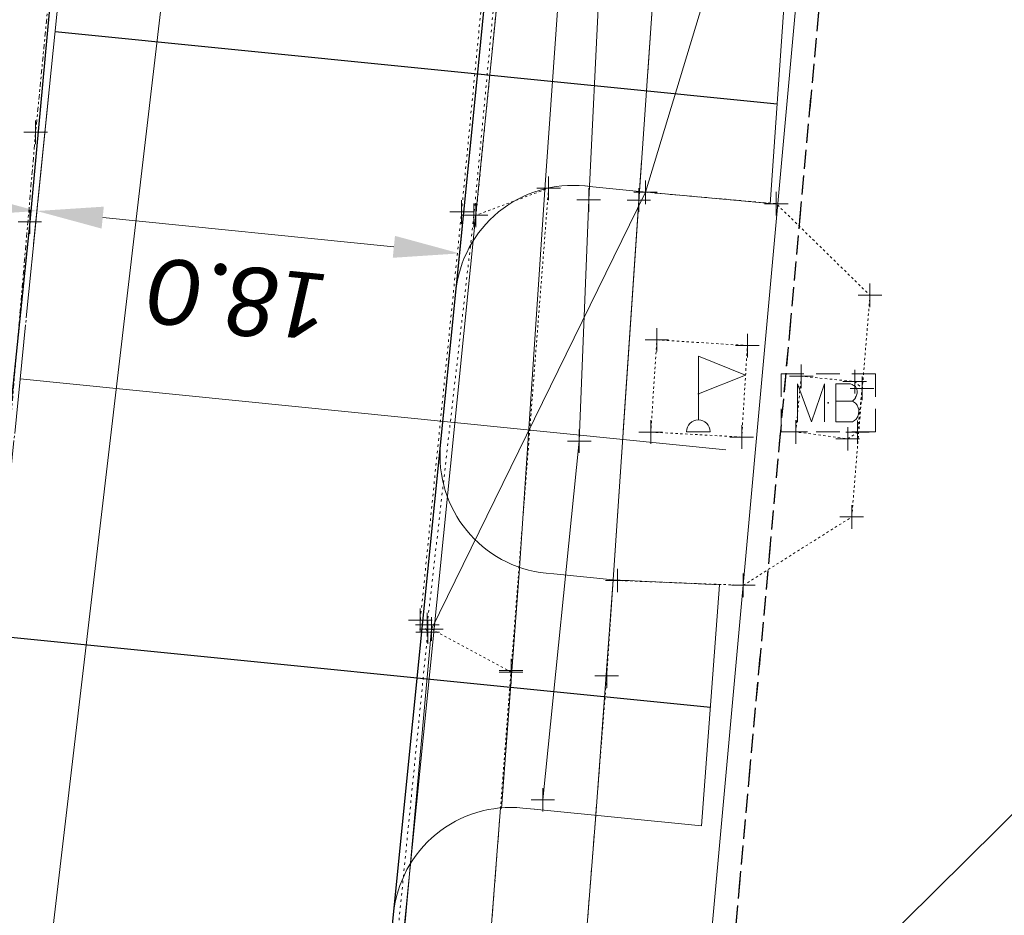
# Model space of a CAD drawing. Header units: feet. Extents: x 1620404 to 1693143, y 557267 to 607752.
# Tile 22 of 107: x 1620939 to 1620980, y 607248 to 607286. Entities that reach past the tile are written whole.
import ezdxf

# ---------------------------------------------------------------- set-up
doc = ezdxf.new("R2010")
doc.units = ezdxf.units.FT
doc.header["$MEASUREMENT"] = 0
for name, pattern in [('cl', [5, 0.09375, -0.09375, 4.625, -0.09375, 0.09375]), ('cl20', [100, 5, -5, 80, -5, 5]), ('constlimit', [0]), ('DGN Style 1', [0.16325, 0.000271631, -0.162979]), ('DGN Style 4', [0.434882, 0.217305, -0.108652, 0.000271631, -0.108652]), ('DGN Style 5', [0.190142, 0.081489, -0.108652]), ('esmtshex', [4.75, 0.8, -0.325, -0.325, 0.8, -0.3, 0.8, -0.3, 0.8, -0.3]), ('gasex', [0]), ('sanex', [0])]:
    doc.linetypes.add(name, pattern=pattern)
for name, color, linetype, lineweight in [('DT_X_TIN_Hull', 5, 'Continuous', 0), ('GE_X_Alignment', 7, 'cl', 0), ('PV_P_Curb', 120, 'Continuous', 13), ('PV_P_Drive', 230, 'Continuous', 13), ('PV_P_EOP', 7, 'Continuous', 30), ('PV_P_Walk', 241, 'Continuous', 13), ('PV_X_COP', 4, 'DGN Style 4', 0), ('PV_X_Curb', 120, 'DGN Style 1', 0), ('PV_X_Driveway', 7, 'DGN Style 5', 0), ('PV_X_Parking_Lot', 7, 'DGN Style 5', 0), ('PV_X_Walk', 120, 'DGN Style 5', 0), ('RD_X_Cells', 7, 'Continuous', 0), ('RD_X_Cells (Construction)', 7, 'Continuous', 0), ('RD_X_Concrete_Pad', 9, 'DGN Style 5', 0), ('RW_P_Const_Limits', 120, 'constlimit', 0), ('RW_X_CL_20', 6, 'cl20', 0), ('RW_X_Esmt_SH', 6, 'esmtshex', 30), ('UT_X_Gas', 40, 'gasex', 0), ('UT_X_Sanitary_Line', 3, 'sanex', 0)]:
    doc.layers.add(name, color=color, linetype=linetype, lineweight=lineweight)
doc.layers.add('PM_X_Surveyed_Line', color=1, linetype='Continuous', lineweight=30, plot=False)
doc.layers.add('SC_Scratch13', color=7, linetype='Continuous', lineweight=0, plot=False)
doc.layers.add('SV_X_Shot_Marker (Construction)', color=40, linetype='Continuous', lineweight=0, transparency=0.5)
doc.styles.add('P_Slanted-Normal LS 0.50 Masked_0', font='calibrii.ttf')
doc.styles.add('P_Slanted-Normal LS 0.50_0', font='calibrii.ttf')
doc.dimstyles.new('~CivLbl_Leader_Line', dxfattribs={"dimtxt": 0.14, "dimasz": 0.35, "dimexe": 0.07, "dimexo": 0.07, "dimgap": 0.07, "dimtad": 1, "dimdec": 0, "dimzin": 11, "dimdsep": 46, "dimtxsty": 'P_Slanted-Normal LS 0.50_0', "dimcen": 0, "dimse1": 1, "dimse2": 1, "dimaunit": 1, "dimadec": 4, "dimazin": 2, "dimtfac": 1, "dimtdec": 0, "dimtofl": 0, "dimtmove": 1, "dimatfit": 1, "dimldrblk": 'NONE', "dimfxl": 1, "dimtolj": 1, "dimtzin": 11, "dimarcsym": 0})

# ---------------------------------------------------------------- blocks, each defined once
blk = doc.blocks.new('*D7')
at = {"layer": 'Defpoints', "color": 0, "linetype": 'Continuous', "transparency": 16777216}
for p in [(1620940.131, 607285.657), (1620958.089, 607284.316), (1620939.393, 607278.302)]:
    blk.add_point(p, dxfattribs=at)
at = {"layer": 'PV_P_EOP', "color": 7, "linetype": 'Continuous', "lineweight": 0, "transparency": 16777216}
for p, q in [((1620939.991, 607284.264), (1620939.253, 607276.909)), ((1620957.949, 607282.923), (1620957.166, 607275.113)), ((1620954.52, 607276.785), (1620942.179, 607278.023))]:
    blk.add_line(p, q, dxfattribs=at)
at = {"layer": 'PV_P_EOP', "color": 7, "linetype": 'Continuous', "transparency": 16777216}
for points in [[(1620942.133, 607277.558), (1620942.226, 607278.487), (1620939.393, 607278.302)], [(1620954.473, 607276.321), (1620954.566, 607277.25), (1620957.306, 607276.506)]]:
    blk.add_solid(points, dxfattribs=at)
at = {"layer": 'PV_P_EOP', "color": 0, "linetype": 'Continuous', "lineweight": 0, "transparency": 16777216, "insert": (1620948.067, 607274.584), "char_height": 2.8, "attachment_point": 5, "rotation": 174.274, "style": 'P_Slanted-Normal LS 0.50 Masked_0'}
blk.add_mtext('\\A1;18.0', dxfattribs=at)
blk = doc.blocks.new('_None')
blk = doc.blocks.new('*D6')
at = {"layer": 'Defpoints', "color": 0, "linetype": 'Continuous', "transparency": 16777216}
for p in [(1620940.131, 607285.657), (1620921.459, 607279.966), (1620921.472, 607280.099)]:
    blk.add_point(p, dxfattribs=at)
at = {"layer": 'PV_P_EOP', "color": 7, "linetype": 'Continuous', "lineweight": 0, "transparency": 16777216}
for p, q in [((1620939.991, 607284.264), (1620939.253, 607276.909)), ((1620921.599, 607281.359), (1620921.612, 607281.492)), ((1620936.607, 607278.581), (1620924.258, 607279.82))]:
    blk.add_line(p, q, dxfattribs=at)
at = {"layer": 'PV_P_EOP', "color": 7, "linetype": 'Continuous', "transparency": 16777216}
for points in [[(1620924.212, 607279.355), (1620924.305, 607280.284), (1620921.472, 607280.099)], [(1620936.56, 607278.117), (1620936.654, 607279.046), (1620939.393, 607278.302)]]:
    blk.add_solid(points, dxfattribs=at)
at = {"layer": 'PV_P_EOP', "color": 0, "linetype": 'Continuous', "lineweight": 0, "transparency": 16777216, "insert": (1620930.15, 607276.38), "char_height": 2.8, "attachment_point": 5, "rotation": 174.274, "style": 'P_Slanted-Normal LS 0.50 Masked_0'}
blk.add_mtext('\\A1;18.0', dxfattribs=at)
blk = doc.blocks.new('SVPT_475')
at = {"layer": 'SV_X_Shot_Marker (Construction)', "transparency": 33554495}
for p, q in [((0, 0.025), (0, -0.025)), ((-0.025, 0), (0.025, 0))]:
    blk.add_line(p, q, dxfattribs=at)
blk.add_point((0, 0), dxfattribs=at)
blk = doc.blocks.new('SVPT_476')
at = {"layer": 'SV_X_Shot_Marker (Construction)', "transparency": 33554495}
for p, q in [((0, 0.025), (0, -0.025)), ((-0.025, 0), (0.025, 0))]:
    blk.add_line(p, q, dxfattribs=at)
blk.add_point((0, 0), dxfattribs=at)
blk = doc.blocks.new('SVPT_477')
at = {"layer": 'SV_X_Shot_Marker (Construction)', "transparency": 33554495}
for p, q in [((0, 0.025), (0, -0.025)), ((-0.025, 0), (0.025, 0))]:
    blk.add_line(p, q, dxfattribs=at)
blk.add_point((0, 0), dxfattribs=at)
blk = doc.blocks.new('SVPT_478')
at = {"layer": 'SV_X_Shot_Marker (Construction)', "transparency": 33554495}
for p, q in [((0, 0.025), (0, -0.025)), ((-0.025, 0), (0.025, 0))]:
    blk.add_line(p, q, dxfattribs=at)
blk.add_point((0, 0), dxfattribs=at)
blk = doc.blocks.new('SVPT_479')
at = {"layer": 'SV_X_Shot_Marker (Construction)', "transparency": 33554495}
for p, q in [((0, 0.025), (0, -0.025)), ((-0.025, 0), (0.025, 0))]:
    blk.add_line(p, q, dxfattribs=at)
blk.add_point((0, 0), dxfattribs=at)
blk = doc.blocks.new('SVPT_507')
at = {"layer": 'SV_X_Shot_Marker (Construction)', "transparency": 33554495}
for p, q in [((0, 0.025), (0, -0.025)), ((-0.025, 0), (0.025, 0))]:
    blk.add_line(p, q, dxfattribs=at)
blk.add_point((0, 0), dxfattribs=at)
blk = doc.blocks.new('SVPT_508')
at = {"layer": 'SV_X_Shot_Marker (Construction)', "transparency": 33554495}
for p, q in [((0, 0.025), (0, -0.025)), ((-0.025, 0), (0.025, 0))]:
    blk.add_line(p, q, dxfattribs=at)
blk.add_point((0, 0), dxfattribs=at)
blk = doc.blocks.new('SVPT_509')
at = {"layer": 'SV_X_Shot_Marker (Construction)', "transparency": 33554495}
for p, q in [((0, 0.025), (0, -0.025)), ((-0.025, 0), (0.025, 0))]:
    blk.add_line(p, q, dxfattribs=at)
blk.add_point((0, 0), dxfattribs=at)
blk = doc.blocks.new('SVPT_510')
at = {"layer": 'SV_X_Shot_Marker (Construction)', "transparency": 33554495}
for p, q in [((0, 0.025), (0, -0.025)), ((-0.025, 0), (0.025, 0))]:
    blk.add_line(p, q, dxfattribs=at)
blk.add_point((0, 0), dxfattribs=at)
blk = doc.blocks.new('SVPT_511')
at = {"layer": 'SV_X_Shot_Marker (Construction)', "transparency": 33554495}
for p, q in [((0, 0.025), (0, -0.025)), ((-0.025, 0), (0.025, 0))]:
    blk.add_line(p, q, dxfattribs=at)
blk.add_point((0, 0), dxfattribs=at)
blk = doc.blocks.new('SVPT_597')
at = {"layer": 'SV_X_Shot_Marker (Construction)', "transparency": 33554495}
for p, q in [((0, 0.025), (0, -0.025)), ((-0.025, 0), (0.025, 0))]:
    blk.add_line(p, q, dxfattribs=at)
blk.add_point((0, 0), dxfattribs=at)
blk = doc.blocks.new('SVPT_602')
at = {"layer": 'SV_X_Shot_Marker (Construction)', "transparency": 33554495}
for p, q in [((0, 0.025), (0, -0.025)), ((-0.025, 0), (0.025, 0))]:
    blk.add_line(p, q, dxfattribs=at)
blk.add_point((0, 0), dxfattribs=at)
blk = doc.blocks.new('SVPT_669')
at = {"layer": 'SV_X_Shot_Marker (Construction)', "transparency": 33554495}
for p, q in [((0, 0.025), (0, -0.025)), ((-0.025, 0), (0.025, 0))]:
    blk.add_line(p, q, dxfattribs=at)
blk.add_point((0, 0), dxfattribs=at)
blk = doc.blocks.new('SVPT_670')
at = {"layer": 'SV_X_Shot_Marker (Construction)', "transparency": 33554495}
for p, q in [((0, 0.025), (0, -0.025)), ((-0.025, 0), (0.025, 0))]:
    blk.add_line(p, q, dxfattribs=at)
blk.add_point((0, 0), dxfattribs=at)
blk = doc.blocks.new('SVPT_671')
at = {"layer": 'SV_X_Shot_Marker (Construction)', "transparency": 33554495}
for p, q in [((0, 0.025), (0, -0.025)), ((-0.025, 0), (0.025, 0))]:
    blk.add_line(p, q, dxfattribs=at)
blk.add_point((0, 0), dxfattribs=at)
blk = doc.blocks.new('SVPT_672')
at = {"layer": 'SV_X_Shot_Marker (Construction)', "transparency": 33554495}
for p, q in [((0, 0.025), (0, -0.025)), ((-0.025, 0), (0.025, 0))]:
    blk.add_line(p, q, dxfattribs=at)
blk.add_point((0, 0), dxfattribs=at)
blk = doc.blocks.new('SVPT_673')
at = {"layer": 'SV_X_Shot_Marker (Construction)', "transparency": 33554495}
for p, q in [((0, 0.025), (0, -0.025)), ((-0.025, 0), (0.025, 0))]:
    blk.add_line(p, q, dxfattribs=at)
blk.add_point((0, 0), dxfattribs=at)
blk = doc.blocks.new('SVPT_674')
at = {"layer": 'SV_X_Shot_Marker (Construction)', "transparency": 33554495}
for p, q in [((0, 0.025), (0, -0.025)), ((-0.025, 0), (0.025, 0))]:
    blk.add_line(p, q, dxfattribs=at)
blk.add_point((0, 0), dxfattribs=at)
blk = doc.blocks.new('FLAGP')
at = {"layer": 'RD_X_Cells', "color": 1, "linetype": 'Continuous', "lineweight": 0}
for p, q in [((0, -0.055), (0, 0.08)), ((0, 0.08), (0.1, 0.04)), ((0.1, 0.04), (0, 0)), ((-0.025, -0.08), (0.025, -0.08))]:
    blk.add_line(p, q, dxfattribs=at)
blk.add_arc((0, -0.08), 0.025, 0, 180, dxfattribs=at)
at = {"layer": 'RD_X_Cells (Construction)', "color": 1, "linetype": 'Continuous', "lineweight": 30}
blk.add_point((0, 0), dxfattribs=at)
blk = doc.blocks.new('SVPT_675')
at = {"layer": 'SV_X_Shot_Marker (Construction)', "transparency": 33554495}
for p, q in [((0, 0.025), (0, -0.025)), ((-0.025, 0), (0.025, 0))]:
    blk.add_line(p, q, dxfattribs=at)
blk.add_point((0, 0), dxfattribs=at)
blk = doc.blocks.new('SVPT_676')
at = {"layer": 'SV_X_Shot_Marker (Construction)', "transparency": 33554495}
for p, q in [((0, 0.025), (0, -0.025)), ((-0.025, 0), (0.025, 0))]:
    blk.add_line(p, q, dxfattribs=at)
blk.add_point((0, 0), dxfattribs=at)
blk = doc.blocks.new('SVPT_677')
at = {"layer": 'SV_X_Shot_Marker (Construction)', "transparency": 33554495}
for p, q in [((0, 0.025), (0, -0.025)), ((-0.025, 0), (0.025, 0))]:
    blk.add_line(p, q, dxfattribs=at)
blk.add_point((0, 0), dxfattribs=at)
blk = doc.blocks.new('SVPT_678')
at = {"layer": 'SV_X_Shot_Marker (Construction)', "transparency": 33554495}
for p, q in [((0, 0.025), (0, -0.025)), ((-0.025, 0), (0.025, 0))]:
    blk.add_line(p, q, dxfattribs=at)
blk.add_point((0, 0), dxfattribs=at)
blk = doc.blocks.new('SVPT_679')
at = {"layer": 'SV_X_Shot_Marker (Construction)', "transparency": 33554495}
for p, q in [((0, 0.025), (0, -0.025)), ((-0.025, 0), (0.025, 0))]:
    blk.add_line(p, q, dxfattribs=at)
blk.add_point((0, 0), dxfattribs=at)
blk = doc.blocks.new('SVPT_680')
at = {"layer": 'SV_X_Shot_Marker (Construction)', "transparency": 33554495}
for p, q in [((0, 0.025), (0, -0.025)), ((-0.025, 0), (0.025, 0))]:
    blk.add_line(p, q, dxfattribs=at)
blk.add_point((0, 0), dxfattribs=at)
blk = doc.blocks.new('SVPT_681')
at = {"layer": 'SV_X_Shot_Marker (Construction)', "transparency": 33554495}
for p, q in [((0, 0.025), (0, -0.025)), ((-0.025, 0), (0.025, 0))]:
    blk.add_line(p, q, dxfattribs=at)
blk.add_point((0, 0), dxfattribs=at)
blk = doc.blocks.new('SVPT_682')
at = {"layer": 'SV_X_Shot_Marker (Construction)', "transparency": 33554495}
for p, q in [((0, 0.025), (0, -0.025)), ((-0.025, 0), (0.025, 0))]:
    blk.add_line(p, q, dxfattribs=at)
blk.add_point((0, 0), dxfattribs=at)
blk = doc.blocks.new('SVPT_683')
at = {"layer": 'SV_X_Shot_Marker (Construction)', "transparency": 33554495}
for p, q in [((0, 0.025), (0, -0.025)), ((-0.025, 0), (0.025, 0))]:
    blk.add_line(p, q, dxfattribs=at)
blk.add_point((0, 0), dxfattribs=at)
blk = doc.blocks.new('SVPT_684')
at = {"layer": 'SV_X_Shot_Marker (Construction)', "transparency": 33554495}
for p, q in [((0, 0.025), (0, -0.025)), ((-0.025, 0), (0.025, 0))]:
    blk.add_line(p, q, dxfattribs=at)
blk.add_point((0, 0), dxfattribs=at)
blk = doc.blocks.new('MB_1')
at = {"layer": 'RD_X_Cells', "color": 230, "linetype": 'Continuous', "lineweight": 0}
for p, q in [((-0.0256, 0.0611), (0.0245, 0.0611)), ((-0.0256, -0.0611), (0.0245, -0.0611))]:
    blk.add_line(p, q, dxfattribs=at)
at = {"layer": 'RD_X_Cells', "color": 230, "linetype": 'Continuous', "lineweight": 0, "flags": 128}
for points in [[(-0.1, 0.0126), (-0.1, 0.0611), (-0.0515, 0.0611)], [(0.0503, 0.0611), (0.1, 0.0611), (0.1, 0.0126)], [(-0.0648, -0.04), (-0.0648, 0.04), (-0.0358, -0.04), (-0.0081, 0.04), (-0.0081, -0.04)], [(0.0511, 0.0035), (0.0542, 0.0066), (0.0561, 0.0085), (0.0574, 0.0104), (0.058, 0.0117), (0.0593, 0.0142), (0.0599, 0.0161), (0.0612, 0.0205), (0.0612, 0.0224), (0.0612, 0.0249), (0.0605, 0.0287), (0.0593, 0.0318), (0.0574, 0.0343), (0.0542, 0.0368), (0.0517, 0.0381), (0.0505, 0.0387), (0.0473, 0.04), (0.0164, 0.04), (0.0164, -0.04), (0.0511, -0.04), (0.0555, -0.0375), (0.0593, -0.0343), (0.0624, -0.0293), (0.0643, -0.0236), (0.0649, -0.0179), (0.0649, -0.0142), (0.0637, -0.0104), (0.0612, -0.0047), (0.058, -0.0009), (0.0511, 0.0035), (0.0164, 0.0035)], [(-0.0515, -0.0611), (-0.1, -0.0611), (-0.1, -0.0126)], [(0.1, -0.0126), (0.1, -0.0611), (0.0503, -0.0611)]]:
    blk.add_lwpolyline(points, dxfattribs=at)
at = {"layer": 'RD_X_Cells (Construction)', "color": 230, "linetype": 'Continuous', "lineweight": 30}
blk.add_point((0, 0), dxfattribs=at)
blk = doc.blocks.new('SVPT_712')
at = {"layer": 'SV_X_Shot_Marker (Construction)', "transparency": 33554495}
for p, q in [((0, 0.025), (0, -0.025)), ((-0.025, 0), (0.025, 0))]:
    blk.add_line(p, q, dxfattribs=at)
blk.add_point((0, 0), dxfattribs=at)
blk = doc.blocks.new('SVPT_713')
at = {"layer": 'SV_X_Shot_Marker (Construction)', "transparency": 33554495}
for p, q in [((0, 0.025), (0, -0.025)), ((-0.025, 0), (0.025, 0))]:
    blk.add_line(p, q, dxfattribs=at)
blk.add_point((0, 0), dxfattribs=at)
blk = doc.blocks.new('*U1168')
at = {"layer": 'DT_X_TIN_Hull', "flags": 128}
blk.add_lwpolyline([(-18.622, 135.131), (-30.085, 103.011), (-30.396, 99.714), (-32.181, 70.758), (-28.812, 29.262), (-31.808, 4.446), (-31.953, 3.238), (-30.126, 2.959), (-25.39, 5.003), (-24.717, 5.331), (15.063, -72.904), (9.574, -91.046), (0.503, -109.555), (-3.706, -156.398), (4.504, -168.887), (7.724, -205.869), (-2.18, -220.371), (-2.522, -221.66), (-4.394, -239.591), (-5.407, -252.135), (-67.292, -244.932), (-67.611, -228.772), (-71.037, -263.5)], dxfattribs=at)
blk = doc.blocks.new('*U1169')
at = {"layer": 'DT_X_TIN_Hull', "flags": 128}
blk.add_lwpolyline([(-283.737, -75.71), (-282.331, -81.304), (-217.692, -104.057), (-142.344, -167.873), (-146.673, -213.688), (-135.193, -297.918), (-84.507, -298.273), (-83.442, -286.622), (-81.164, -261.728), (-81.03, -260.234), (-78.795, -235.339), (-78.511, -232.834), (-75.693, -207.993), (-75.687, -207.931), (-73.185, -183.056), (-73.053, -181.832), (-70.369, -156.977), (-68.84, -139.29), (0.027, -71.147), (23.686, -66.343), (283.737, 24.861)], dxfattribs=at)
blk = doc.blocks.new('SVPT_1130')
at = {"layer": 'SV_X_Shot_Marker (Construction)', "transparency": 33554495}
for p, q in [((0, 0.025), (0, -0.025)), ((-0.025, 0), (0.025, 0))]:
    blk.add_line(p, q, dxfattribs=at)
blk.add_point((0, 0), dxfattribs=at)
blk = doc.blocks.new('SVPT_1131')
at = {"layer": 'SV_X_Shot_Marker (Construction)', "transparency": 33554495}
for p, q in [((0, 0.025), (0, -0.025)), ((-0.025, 0), (0.025, 0))]:
    blk.add_line(p, q, dxfattribs=at)
blk.add_point((0, 0), dxfattribs=at)
blk = doc.blocks.new('SVPT_1132')
at = {"layer": 'SV_X_Shot_Marker (Construction)', "transparency": 33554495}
for p, q in [((0, 0.025), (0, -0.025)), ((-0.025, 0), (0.025, 0))]:
    blk.add_line(p, q, dxfattribs=at)
blk.add_point((0, 0), dxfattribs=at)

msp = doc.modelspace()

# ---------------------------------------------------------------- linework, layer by layer
at = {"layer": 'GE_X_Alignment'}
msp.add_line((1620919.758, 607082.46), (1620969.644, 607579.965), dxfattribs=at)
at = {"layer": 'PM_X_Surveyed_Line', "flags": 128}
msp.add_lwpolyline([(1620942.768, 607326.679), (1620941.373, 607302.519), (1620939.091, 607277.842), (1620936.862, 607256.373), (1620935.114, 607233.698), (1620932.866, 607209.298), (1620930.18, 607184.088), (1620927.721, 607159.212), (1620925.368, 607134.675), (1620923.049, 607111.492), (1620919.95, 607082.635)], dxfattribs=at)
at = {"layer": 'PV_P_Curb'}
msp.add_line((1620954.057, 607239.099), (1620961.798, 607316), dxfattribs=at)
at = {"layer": 'PV_P_Drive'}
for p, q in [((1620970.459, 607278.597), (1620971.154, 607288.557)), ((1620962.949, 607279.332), (1620962.617, 607279.365)), ((1620962.949, 607279.332), (1620962.622, 607279.365)), ((1620961.303, 607262.925), (1620960.977, 607262.958)), ((1620967.556, 607252.248), (1620968.314, 607262.466)), ((1620960.476, 607252.958), (1620959.979, 607253.008)), ((1620960.47, 607252.959), (1620967.556, 607252.248))]:
    msp.add_line(p, q, dxfattribs=at)
at = {"layer": 'PV_P_Drive', "flags": 128}
for points in [[(1620962.949, 607279.332), (1620964.926, 607279.134), (1620970.461, 607278.62)], [(1620961.303, 607262.925), (1620963.813, 607262.674), (1620968.314, 607262.466)]]:
    msp.add_lwpolyline(points, dxfattribs=at)
at = {"layer": 'PV_P_Drive'}
for centre in [(1620962.119, 607274.39), (1620959.48, 607248.033)]:
    msp.add_arc(centre, 5, 84.274, 174.274, dxfattribs=at)
at = {"layer": 'PV_P_Drive', "extrusion": (0, 0, -1)}
msp.add_arc((-1620961.476, 607267.933), 5, 275.726, 5.726, dxfattribs=at)
at = {"layer": 'PV_P_EOP'}
for p, q in [((1620958.089, 607284.314), (1620961.241, 607315.749)), ((1620940.159, 607285.915), (1620970.755, 607282.847)), ((1620953.56, 607239.149), (1620958.089, 607284.316)), ((1620967.94, 607257.264), (1620936.997, 607260.366))]:
    msp.add_line(p, q, dxfattribs=at)
at = {"layer": 'PV_P_Walk'}
for p, q in [((1620959.038, 607253.013), (1620957.944, 607238.709)), ((1620963.073, 607252.698), (1620961.941, 607238.309))]:
    msp.add_line(p, q, dxfattribs=at)
at = {"layer": 'PV_P_Walk', "flags": 128}
for points in [[(1620963.073, 607252.698), (1620963.813, 607262.674), (1620964.926, 607279.134), (1620965.622, 607289.113), (1620967.453, 607314.855)], [(1620963.311, 607313.008), (1620961.631, 607289.394), (1620960.935, 607279.408), (1620959.823, 607262.956), (1620959.084, 607252.993)]]:
    msp.add_lwpolyline(points, dxfattribs=at)
at = {"layer": 'PV_X_COP', "flags": 128}
msp.add_lwpolyline([(1620919.758, 607082.46), (1620922.141, 607104.863), (1620924.877, 607129.368), (1620927.308, 607153.786), (1620930.318, 607183.419), (1620932.675, 607206.616), (1620934.923, 607231.063), (1620936.845, 607252.829), (1620939.337, 607281.641), (1620941.646, 607305.177), (1620943.257, 607325.607)], dxfattribs=at)
at = {"layer": 'PV_X_Curb', "flags": 128}
for points in [[(1620955.932, 607260.774), (1620957.911, 607278.122), (1620960.472, 607305.311), (1620962.66, 607324.665), (1620963.175, 607330.944), (1620963.529, 607334.74)], [(1620939.332, 607102.063), (1620940.92, 607116.93), (1620943.188, 607137.616), (1620946.023, 607165.474), (1620950.933, 607213.826), (1620951.781, 607219.034), (1620954.204, 607242.887), (1620955.954, 607260.46), (1620955.639, 607260.961), (1620957.386, 607278.266), (1620959.986, 607305.333), (1620962.059, 607324.616), (1620962.544, 607330.827), (1620963.006, 607334.405)]]:
    msp.add_lwpolyline(points, dxfattribs=at)
at = {"layer": 'PV_X_Driveway', "flags": 128}
msp.add_lwpolyline([(1620956.111, 607260.59), (1620959.484, 607258.77)], dxfattribs=at)
at = {"layer": 'PV_X_Parking_Lot', "flags": 128}
msp.add_lwpolyline([(1620965.181, 607279.099), (1620970.721, 607278.612), (1620974.695, 607274.73), (1620973.922, 607265.339), (1620969.322, 607262.443), (1620963.991, 607262.647)], dxfattribs=at)
at = {"layer": 'PV_X_Walk', "flags": 128}
for points in [[(1620969.062, 607336.562), (1620968.589, 607330.375), (1620966.698, 607304.551), (1620964.9, 607278.766), (1620963.538, 607258.602), (1620961.586, 607233.799), (1620960.057, 607216.112), (1620957.241, 607190.033), (1620954.733, 607165.096), (1620951.631, 607137.75), (1620949.262, 607111.361), (1620945.919, 607074.816)], [(1620963.621, 607334.668), (1620963.357, 607330.847), (1620960.666, 607305.223), (1620957.998, 607278.121), (1620961.074, 607279.267), (1620959.483, 607258.829), (1620957.594, 607234.128), (1620956.425, 607216.427), (1620953.436, 607190.531), (1620951.026, 607165.749), (1620947.921, 607137.356), (1620945.243, 607111.387), (1620942.421, 607075.264)]]:
    msp.add_lwpolyline(points, dxfattribs=at)
at = {"layer": 'RD_X_Concrete_Pad', "flags": 128}
for points in [[(1620965.406, 607268.936), (1620969.26, 607268.726), (1620969.5, 607272.601), (1620965.662, 607272.844)], [(1620971.784, 607271.302), (1620971.55, 607268.942), (1620973.75, 607268.649), (1620974.165, 607268.933), (1620974.359, 607270.785), (1620974.05, 607271.074)]]:
    msp.add_lwpolyline(points, close=True, dxfattribs=at)
at = {"layer": 'RW_P_Const_Limits'}
msp.add_line((1620961.48, 607176.074), (1620972.553, 607298.107), dxfattribs=at)
at = {"layer": 'RW_X_CL_20', "ltscale": 40, "flags": 128}
msp.add_lwpolyline([(1620918.689, 607058.596), (1620977.744, 607709.423)], dxfattribs=at)
at = {"layer": 'RW_X_Esmt_SH'}
for p in [(1620953.137, 607073.054), (1620960.103, 607149.827)]:
    msp.add_line(p, (1620975.013, 607314.152), dxfattribs=at)
at = {"layer": 'SC_Scratch13'}
msp.add_line((1620968.58, 607268.187), (1620938.682, 607271.185), dxfattribs=at)
at = {"layer": 'UT_X_Gas', "flags": 128}
msp.add_lwpolyline([(1620994.847, 607333.383), (1620979.393, 607331.497), (1620967.373, 607329.971), (1620965.294, 607313.292), (1620963.66, 607296.759), (1620962.775, 607278.77), (1620962.376, 607268.552), (1620960.832, 607253.355)], dxfattribs=at)
at = {"layer": 'UT_X_Sanitary_Line', "flags": 128}
msp.add_lwpolyline([(1620917.572, 607056.468), (1620946.597, 607303.475), (1620969.398, 607318.134), (1620991.388, 607337.131), (1620999.699, 607414.899), (1620962.261, 607455.348)], dxfattribs=at)

# ---------------------------------------------------------------- block references
at = {"layer": 'DT_X_TIN_Hull'}
for name, p in [('*U1169', (1621030.426, 607373.089)), ('*U1168', (1620955.607, 607370.145))]:
    msp.add_blockref(name, p, dxfattribs=at)
at = {"layer": 'RD_X_Cells', "color": 1, "linetype": 'Continuous', "lineweight": 0, "xscale": 20, "yscale": 20, "zscale": 20}
msp.add_blockref('FLAGP', (1620967.421, 607270.552), dxfattribs=at)
at = {"layer": 'RD_X_Cells', "color": 230, "linetype": 'Continuous', "lineweight": 30, "xscale": 20, "yscale": 20, "zscale": 20}
msp.add_blockref('MB_1', (1620972.926, 607270.175), dxfattribs=at)
at = {"layer": 'SV_X_Shot_Marker (Construction)', "transparency": 33554495, "xscale": 20, "yscale": 20, "zscale": 20}
for name, p in [('SVPT_597', (1620939.337, 607281.641)), ('SVPT_476', (1620961.074, 607279.267)), ('SVPT_669', (1620965.181, 607279.099)), ('SVPT_1130', (1620962.775, 607278.77)), ('SVPT_477', (1620964.9, 607278.766)), ('SVPT_670', (1620970.721, 607278.612)), ('SVPT_511', (1620957.386, 607278.266)), ('SVPT_510', (1620957.911, 607278.122)), ('SVPT_475', (1620957.998, 607278.121)), ('SVPT_602', (1620939.091, 607277.842)), ('SVPT_671', (1620974.695, 607274.73)), ('SVPT_678', (1620965.662, 607272.844)), ('SVPT_677', (1620969.5, 607272.601)), ('SVPT_679', (1620971.784, 607271.302)), ('SVPT_684', (1620974.05, 607271.074)), ('SVPT_683', (1620974.359, 607270.785)), ('SVPT_675', (1620965.406, 607268.936)), ('SVPT_680', (1620971.55, 607268.942)), ('SVPT_682', (1620974.165, 607268.933)), ('SVPT_1131', (1620962.376, 607268.552)), ('SVPT_676', (1620969.26, 607268.726)), ('SVPT_681', (1620973.75, 607268.649)), ('SVPT_672', (1620973.922, 607265.339)), ('SVPT_674', (1620963.991, 607262.647)), ('SVPT_673', (1620969.322, 607262.443)), ('SVPT_508', (1620955.639, 607260.961)), ('SVPT_509', (1620955.932, 607260.774)), ('SVPT_712', (1620956.111, 607260.59)), ('SVPT_507', (1620955.954, 607260.46)), ('SVPT_479', (1620959.483, 607258.829)), ('SVPT_713', (1620959.484, 607258.77)), ('SVPT_478', (1620963.538, 607258.602)), ('SVPT_1132', (1620960.832, 607253.355))]:
    msp.add_blockref(name, p, dxfattribs=at)

# ---------------------------------------------------------------- dimensions: what is measured, and where the dimension line sits
at = {"layer": 'PV_P_EOP', "color": 7, "linetype": 'Continuous', "lineweight": 0}
for base, p1, p2, picture, middle in [((1620921.472, 607280.099), (1620940.131, 607285.657), (1620921.459, 607279.966), '*D6', (1620930.15, 607276.38)), ((1620939.393, 607278.302), (1620958.089, 607284.316), (1620940.131, 607285.657), '*D7', (1620948.067, 607274.584))]:
    dim = msp.add_linear_dim(base=base, p1=p1, p2=p2, angle=174.274, dimstyle='~CivLbl_Leader_Line', override={"dimscale": 20, "dimasz": 0.14, "dimdec": 1, "dimzin": 3, "dimtxsty": 'P_Slanted-Normal LS 0.50 Masked_0', "dimse1": 0, "dimse2": 0, "dimclrd": 7, "dimclre": 7, "dimtdec": 1, "dimfrac": 2, "dimtzin": 3, "dimlwd": 0, "dimlwe": 0}, dxfattribs=at)
    dim.commit()
    dim.dimension.update_dxf_attribs({"geometry": picture, "text_midpoint": middle})

doc.saveas('drawing.dxf')
